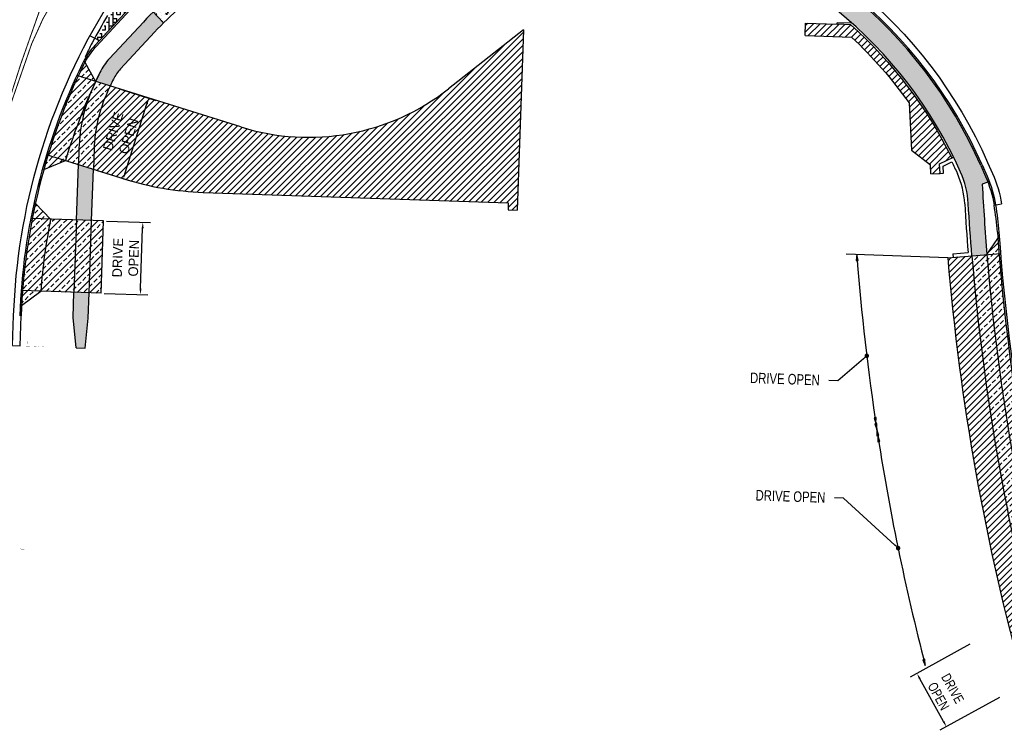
# Model space of a CAD drawing. Header units: feet. Extents: x 158973 to 165016, y 286824 to 289770.
# Tile 2 of 10: x 161415 to 161741, y 288670 to 288906. Entities that reach past the tile are written whole.
import ezdxf
from ezdxf import colors
from ezdxf.entities.mleader import LeaderData, LeaderLine
from ezdxf.math import Vec2, Vec3

# ---------------------------------------------------------------- set-up
doc = ezdxf.new("R2010")
doc.units = ezdxf.units.FT
doc.header["$MEASUREMENT"] = 0
for name, color, linetype in [('MT_P_Text', 7, 'Continuous'), ('PM_P_Edge_Line', 7, 'Continuous'), ('PV_P_Curb', 6, 'Continuous'), ('PV_P_Drive', 1, 'Continuous'), ('PV_P_EOP', 7, 'Continuous'), ('PV_P_Walk', 4, 'Continuous'), ('SC_Shading1', 247, 'Continuous'), ('SC_Shading2', 255, 'Continuous'), ('SN_P_Signs', 1, 'Continuous')]:
    doc.layers.add(name, color=color, linetype=linetype)
doc.styles.add('Slanted-Normal', font='font31.shx', dxfattribs={"height": 0.1})
doc.styles.get("Standard").update_dxf_attribs({"font": 'arial.ttf'})
doc.styles.add('Style-font31', font='font31.shx')
doc.dimstyles.new('COEC', dxfattribs={"dimscale": 13.9, "dimtxt": 0.18, "dimasz": 0.18, "dimexe": 0.18, "dimexo": 0.0625, "dimgap": 0.09, "dimtad": 1, "dimzin": 0, "dimdsep": 46, "dimtxsty": 'Standard', "dimcen": 0.09, "dimclrd": 256, "dimclre": 256, "dimclrt": 256, "dimaunit": 1, "dimadec": 4, "dimazin": 0, "dimtfac": 1, "dimtofl": 0, "dimtmove": 0, "dimatfit": 3, "dimfxl": 1, "dimtolj": 1, "dimtzin": 0, "dimlwd": -1, "dimlwe": -1, "dimarcsym": 0})
pattern_1 = [(45, (0, 0), (-2.121320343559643, 2.121320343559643), []), (45, (2.121320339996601, 0), (-2.121320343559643, 2.121320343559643), [1.5, -0.75])]
pattern_2 = [(45, (0, 0), (-1.060660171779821, 1.060660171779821), [])]

# ---------------------------------------------------------------- blocks, each defined once
blk = doc.blocks.new('*D1098')
at = {"layer": 'Defpoints', "color": 0, "transparency": 16777216}
for p in [(161730.8784483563, 288699.3127046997, 957.278203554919), (161712.4652351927, 288689.1165717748), (161740.6461180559, 288681.6732539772, 957.278203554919)]:
    blk.add_point(p, dxfattribs=at)
at = {"layer": 'MT_P_Text', "transparency": 16777216}
for p, q in [((161730.0036176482, 288698.8282759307), (161710.2781584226, 288687.9054998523)), ((161721.2640473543, 288673.2267824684), (161713.4340927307, 288687.3669103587)), ((161739.7712873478, 288681.1888252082), (161720.0458281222, 288670.2660491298))]:
    blk.add_line(p, q, dxfattribs=at)
for points in [[(161713.7257029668, 288687.528386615), (161713.1424824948, 288687.2054341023), (161712.4652351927, 288689.1165717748)], [(161721.5556575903, 288673.3882587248), (161720.9724371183, 288673.0653062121), (161722.2329048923, 288671.4771210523)]]:
    blk.add_solid(points, dxfattribs=at)
at = {"layer": 'MT_P_Text', "transparency": 16777216, "insert": (161721.9565117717, 288682.8481712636), "char_height": 3.2, "attachment_point": 5, "rotation": 298.97505368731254, "style": 'Style-font31'}
blk.add_mtext('\\A1;{\\W0.8;DRIVE \\POPEN}', dxfattribs=at)
blk = doc.blocks.new('_Dot')
at = {"color": 0, "linetype": 'ByBlock', "lineweight": -2}
blk.add_line((-0.5, 0), (-1, 0), dxfattribs=at)
at = {"color": 0, "linetype": 'ByBlock', "const_width": 0.5}
blk.add_lwpolyline([(-0.25, 0, 1), (0.25, 0, 1)], format="xyb", close=True, dxfattribs=at)
blk = doc.blocks.new('*D1102')
at = {"layer": 'Defpoints', "color": 0, "transparency": 16777216}
for p in [(161443.1217167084, 288839.1062760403, -2.662248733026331), (161456.1131723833, 288838.6579563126), (161442.2939976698, 288815.1205476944, -2.662248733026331)]:
    blk.add_point(p, dxfattribs=at)
at = {"layer": 'MT_P_Text', "transparency": 16777216}
for p, q in [((161444.1211218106, 288839.0717877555), (161458.6116851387, 288838.5717356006)), ((161455.3544299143, 288816.671038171), (161456.0441958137, 288836.6591461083)), ((161443.293402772, 288815.0860594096), (161457.7839661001, 288814.5860072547))]:
    blk.add_line(p, q, dxfattribs=at)
for points in [[(161455.7110607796, 288836.6706422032), (161456.3773308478, 288836.6476500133), (161456.1131723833, 288838.6579563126)], [(161455.0212948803, 288816.682534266), (161455.6875649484, 288816.6595420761), (161455.2854533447, 288814.6722279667)]]:
    blk.add_solid(points, dxfattribs=at)
at = {"layer": 'MT_P_Text', "transparency": 16777216, "insert": (161450.435779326, 288826.8467304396), "char_height": 3.2, "attachment_point": 5, "rotation": 88.02357489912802, "style": 'Style-font31'}
blk.add_mtext('\\A1;DRIVE\\POPEN', dxfattribs=at)
blk = doc.blocks.new('*D1103')
at = {"layer": 'Defpoints', "color": 0, "transparency": 16777216}
for p in [(161448.0845217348, 288882.9389070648, -2.662248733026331), (161458.0424415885, 288879.8176915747), (161439.7099318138, 288856.220631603, -2.662248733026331)]:
    blk.add_point(p, dxfattribs=at)
at = {"layer": 'MT_P_Text', "transparency": 16777216}
for p, q in [((161449.0387458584, 288882.6398145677), (161460.4280018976, 288879.0699603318)), ((161450.2660366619, 288855.0078643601), (161457.4442565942, 288877.9092433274)), ((161440.6641559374, 288855.9215391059), (161452.0534119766, 288852.35168487))]:
    blk.add_line(p, q, dxfattribs=at)
for points in [[(161457.1261818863, 288878.0089408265), (161457.762331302, 288877.8095458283), (161458.0424415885, 288879.8176915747)], [(161449.947961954, 288855.1075618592), (161450.5841113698, 288854.908166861), (161449.6678516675, 288853.0994161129)]]:
    blk.add_solid(points, dxfattribs=at)
at = {"layer": 'MT_P_Text', "transparency": 16777216, "insert": (161448.8295662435, 288868.0337743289), "char_height": 3.2, "attachment_point": 5, "rotation": 72.59689543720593, "style": 'Style-font31'}
blk.add_mtext('\\A1;DRIVE\\POPEN', dxfattribs=at)

msp = doc.modelspace()

# ---------------------------------------------------------------- hatches: boundary and pattern name
at = {"layer": 'MT_P_Text'}
h = msp.add_hatch(color=256, dxfattribs=at)
h.dxf.hatch_style = 1
h.paths.add_polyline_path([(161692.5225804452, 288827.9750410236), (161692.3480488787, 288825.9549791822), (161693.0126382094, 288826.0075668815)])
h = msp.add_hatch(color=256, dxfattribs=at)
h.dxf.hatch_style = 1
h.paths.add_polyline_path([(161698.9081680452, 288771.9128071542), (161698.9383342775, 288773.9401702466), (161698.2791805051, 288773.8403666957)])
h = msp.add_hatch(color=256, dxfattribs=at)
h.dxf.hatch_style = 1
h.paths.add_polyline_path([(161699.207578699, 288769.9353458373), (161699.2377449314, 288771.9627089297), (161698.578591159, 288771.8629053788)])
h = msp.add_hatch(color=256, dxfattribs=at)
h.dxf.hatch_style = 1
h.paths.add_polyline_path([(161699.207578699, 288769.9353458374), (161699.1854079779, 288767.9078795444), (161699.8441630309, 288768.0102818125)])
h = msp.add_hatch(color=256, dxfattribs=at)
h.dxf.hatch_style = 1
h.paths.add_polyline_path([(161699.5147855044, 288767.9590806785), (161699.4926147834, 288765.9316143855), (161700.1513698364, 288766.0340166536)])
h = msp.add_hatch(color=256, dxfattribs=at)
h.dxf.hatch_style = 1
h.paths.add_polyline_path([(161715.2310547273, 288691.7768641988), (161715.0565219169, 288693.7969259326), (161714.4108009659, 288693.631128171)])
at = {"layer": 'SC_Shading1', "true_color": 0x7ac1d6}
h = msp.add_hatch(dxfattribs=at)
h.set_pattern_fill('BOX', color=133, scale=5)
h.set_pattern_definition([(90, (0, 0), (-5, 3.061616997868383e-16), []), (90, (1.25, 0), (-5, 3.061616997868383e-16), []), (0, (0, 0), (0, 5), [-1.25, 1.25]), (0, (0, 1.25), (0, 5), [-1.25, 1.25]), (0, (0, 2.5), (0, 5), [1.25, -1.25]), (0, (0, 3.75), (0, 5), [1.25, -1.25]), (90, (2.5, 0), (-5, 3.061616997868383e-16), [1.25, -1.25]), (90, (3.75, 0), (-5, 3.061616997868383e-16), [1.25, -1.25])])
edge = h.paths.add_edge_path()
edge.add_line((161486.8250101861, 288934.3379165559), (161487.0732498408, 288933.3692179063))
edge.add_arc((161499.6093524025, 288884.4499361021), 50.49999999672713, 104.3733684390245, 123.0953517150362)
edge.add_arc((161531.8253582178, 288835.0219180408), 109.4999999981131, 123.0953517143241, 137.1737591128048)
edge.add_line((161451.5160203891, 288909.4575295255), (161441.676542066, 288898.8416163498))
edge.add_line((161441.676542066, 288898.8416163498), (161440.7975307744, 288899.3184173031))
edge.add_line((161440.7975307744, 288899.3184173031), (161445.0869647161, 288906.8468298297))
edge.add_arc((161494.4414756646, 288877.344588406), 57.49999999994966, 97.61178508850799, 149.1306301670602, ccw=False)
at = {"layer": 'SC_Shading1'}
h = msp.add_hatch(dxfattribs=at)
h.set_pattern_fill('AR-CONC', color=256, scale=0.5, angle=90)
h.set_pattern_definition([(140, (0, 0), (0.3137606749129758, 3.586300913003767), [0.375, -4.125]), (85.00000000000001, (0, 0), (-3.760960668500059, -0.6937566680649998), [0.3, -3.3]), (190.45144446, (0.02614671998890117, 0.2988584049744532), (-3.447199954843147, 2.89254423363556), [0.31870096, -3.50571056]), (136.1842, (-1, 0), (0.827596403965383, 5.336206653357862), [0.5624999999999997, -6.187499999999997]), (186.63563549, (-0.9310334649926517, 0.444683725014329), (-4.870593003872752, 4.673309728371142), [0.47805171, -5.258568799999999]), (81.18416399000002, (-1, 0), (-4.870593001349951, 4.673309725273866), [0.45, -4.950000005]), (111, (-0.75, 0.5), (2.013094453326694, 2.984535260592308), [0.375, -4.125]), (56.00000000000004, (-0.75, 0.5), (-3.625750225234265, 1.216576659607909), [0.3, -3.3]), (161.45144474, (-0.5822421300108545, 0.7487112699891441), (-1.612655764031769, 4.201111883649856), [0.3187009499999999, -3.505710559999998]), (127.5, (0, 0), (-1.664469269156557, 0.06079927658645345), [0, -3.26, 0, -3.35, 0, -3.3125]), (97.49999999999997, (0, 0), (-1.972058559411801, 1.315347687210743), [0, -1.91, 0, -3.185, 0, -1.2625]), (57.49999999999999, (0, -1.114999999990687), (0.1127743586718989, 2.669112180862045), [0, -1.249999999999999, 0, -3.899999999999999, 0, -5.174999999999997]), (47.5, (0, -1.614999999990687), (-0.5005249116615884, 2.915930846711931), [0, -1.625, 0, -2.59, 0, -3.675])])
edge = h.paths.add_edge_path()
edge.add_line((161459.8389036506, 288916.8690338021), (161463.1970917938, 288911.8279142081))
edge.add_line((161463.1970917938, 288911.8279142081), (161466.5973143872, 288908.2035571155))
edge.add_arc((161615.4777539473, 288747.8948032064), 218.7790708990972, 132.8831853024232, 134.1926842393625)
edge.add_line((161462.9726483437, 288904.7593136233), (161459.5506046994, 288908.4069301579))
edge.add_line((161459.5506046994, 288908.4069301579), (161454.7338217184, 288912.0796561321))
edge.add_arc((161531.8253582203, 288835.021918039), 109.0000000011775, 131.332384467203, 135.0125625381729, ccw=False)
h = msp.add_hatch(dxfattribs=at)
h.set_pattern_fill('ANSI31', color=256, scale=12)
h.set_pattern_definition(pattern_2)
edge = h.paths.add_edge_path()
edge.add_line((161449.2521730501, 288853.2297066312), (161439.7099318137, 288856.220631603))
edge.add_line((161439.7099318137, 288856.220631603), (161439.9411680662, 288862.9214197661))
edge.add_arc((161489.9114231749, 288861.1970055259), 50.00000000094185, 155.4732526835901, 178.023574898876, ccw=False)
edge.add_arc((161623.192373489, 288800.3822196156), 196.4999996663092, 154.8745763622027, 155.4732526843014, ccw=False)
edge.add_line((161445.2851091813, 288883.8163563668), (161449.1376743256, 288882.6088063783))
edge.add_line((161449.1376743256, 288882.6088063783), (161488.5187522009, 288870.2651811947))
edge.add_arc((161510.9506894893, 288941.8319904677), 75.00000000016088, 252.5968954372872, 308.2533596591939)
edge.add_line((161557.3861892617, 288882.935943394), (161582.1554260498, 288902.4647903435))
edge.add_line((161582.1554260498, 288902.4647903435), (161580.0520399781, 288842.7239747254))
edge.add_line((161580.0520399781, 288842.7239747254), (161577.0538977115, 288842.829534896))
edge.add_line((161577.0538977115, 288842.829534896), (161577.1313755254, 288845.079336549))
edge.add_line((161577.1313755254, 288845.079336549), (161476.1313726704, 288848.5769717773))
edge.add_arc((161479.5923031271, 288948.5170636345), 100.0000000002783, 252.5968954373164, 268.0166368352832, ccw=False)
edge.add_line((161449.6830534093, 288853.0946512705), (161449.2521730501, 288853.2297066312))
h = msp.add_hatch(dxfattribs=at)
h.set_pattern_fill('ANSI31', color=256, scale=12)
h.set_pattern_definition(pattern_2)
edge = h.paths.add_edge_path()
edge.add_arc((161593.9686932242, 288796.182875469), 144.8333999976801, 26.145065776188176, 48.18813357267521, ccw=False)
edge.add_line((161723.9829230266, 288860.0030431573), (161719.9433573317, 288858.0201389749))
edge.add_line((161719.9433573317, 288858.0201389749), (161720.1163269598, 288854.8698624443))
edge.add_line((161720.1163269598, 288854.8698624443), (161717.1208387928, 288854.7053916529))
edge.add_line((161717.1208387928, 288854.7053916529), (161716.9585658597, 288857.6608504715))
edge.add_line((161716.9585658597, 288857.6608504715), (161710.6982767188, 288862.6089570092))
edge.add_line((161710.6982767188, 288862.6089570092), (161709.8669941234, 288878.229105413))
edge.add_arc((161593.968693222, 288796.1828754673), 142.0000000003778, 35.29527735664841, 47.01869779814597)
edge.add_line((161690.7785642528, 288900.0666993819), (161675.4505246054, 288900.6029967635))
edge.add_line((161675.4505246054, 288900.6029967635), (161675.5933124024, 288904.6585020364))
edge.add_line((161675.5933124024, 288904.6585020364), (161686.037590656, 288904.2907758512))
edge.add_line((161686.037590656, 288904.2907758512), (161690.5272164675, 288904.1327033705))
h = msp.add_hatch(dxfattribs=at)
h.set_pattern_fill('ANSI33', color=256, scale=12)
h.set_pattern_definition(pattern_1)
edge = h.paths.add_edge_path()
edge.add_arc((161623.1923737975, 288800.3822194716), 207.5000000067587, 154.1394373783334, 163.0375559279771, ccw=False)
edge.add_arc((161458.968248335, 288879.9855272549), 25.00000002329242, 152.080445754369, 154.1394373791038, ccw=False)
edge.add_line((161436.8781012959, 288891.6913123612), (161440.4714208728, 288885.3251612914))
edge.add_line((161440.4714208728, 288885.3251612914), (161445.2851091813, 288883.8163563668))
edge.add_arc((161623.1923734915, 288800.3822196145), 196.4999996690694, 154.8745763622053, 155.4732526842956)
edge.add_arc((161489.9114231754, 288861.1970055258), 50.00000000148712, 155.4732526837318, 178.0235748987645)
edge.add_line((161439.9411680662, 288862.9214197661), (161439.7099318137, 288856.220631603))
edge.add_line((161439.7099318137, 288856.220631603), (161430.4449329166, 288859.1246575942))
edge.add_line((161430.4449329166, 288859.1246575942), (161423.318154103, 288856.118619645))
edge.add_arc((161623.1923728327, 288800.3822197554), 207.499999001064, 163.0375559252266, 164.4184796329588, ccw=False)
h = msp.add_hatch(dxfattribs=at)
h.set_pattern_fill('ANSI33', color=256, scale=12)
h.set_pattern_definition(pattern_1)
edge = h.paths.add_edge_path()
edge.add_line((161420.5252307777, 288844.905012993), (161425.5703786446, 288839.7242712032))
edge.add_line((161425.5703786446, 288839.7242712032), (161439.1241930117, 288839.247031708))
edge.add_line((161439.1241930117, 288839.247031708), (161443.1217167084, 288839.1062760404))
edge.add_line((161443.1217167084, 288839.1062760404), (161442.2939976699, 288815.1205476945))
edge.add_line((161442.2939976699, 288815.1205476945), (161422.2850117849, 288815.8250783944))
edge.add_line((161422.2850117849, 288815.8250783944), (161415.9614801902, 288811.0446359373))
edge.add_arc((161623.9256587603, 288800.2526661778), 208.2440063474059, 167.6183099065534, 177.0293914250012, ccw=False)
h = msp.add_hatch(dxfattribs=at)
h.set_pattern_fill('ANSI33', color=256, scale=12)
h.set_pattern_definition(pattern_1)
edge = h.paths.add_edge_path()
edge.add_line((161735.6625684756, 288827.9456954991), (161739.2553127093, 288833.258615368))
edge.add_arc((162479.8414813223, 288889.2534084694), 742.6999999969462, 184.3238353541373, 195.7912621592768)
edge.add_line((161765.1713460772, 288687.1398567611), (161759.9705950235, 288690.8931376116))
edge.add_line((161759.9705950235, 288690.8931376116), (161755.1502462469, 288689.5648915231))
edge.add_arc((162479.8414813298, 288889.2534084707), 751.7000000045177, 184.709564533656, 195.405532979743, ccw=False)
edge.add_line((161730.679450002, 288827.5351711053), (161735.6625684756, 288827.9456954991))
h = msp.add_hatch(dxfattribs=at)
h.set_pattern_fill('ANSI31', color=256, scale=12)
h.set_pattern_definition(pattern_2)
edge = h.paths.add_edge_path()
edge.add_line((161722.7064604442, 288826.8783320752), (161730.679450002, 288827.5351711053))
edge.add_arc((162479.8414813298, 288889.2534084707), 751.7000000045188, 184.709564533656, 195.405532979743)
edge.add_line((161755.1502462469, 288689.5648915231), (161747.940089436, 288685.6252116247))
edge.add_arc((162479.8414813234, 288889.2534084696), 759.6999999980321, 184.7095645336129, 195.5475284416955, ccw=False)
at = {"layer": 'SC_Shading2'}
h = msp.add_hatch(color=256, dxfattribs=at)
h.dxf.hatch_style = 1
edge = h.paths.add_edge_path()
edge.add_line((161735.6625684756, 288827.9456954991), (161730.679450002, 288827.5351711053))
edge.add_arc((162479.8414813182, 288889.2534084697), 751.6999999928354, 183.3838674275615, 184.7095645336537, ccw=False)
edge.add_arc((161699.5043854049, 288843.1133312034), 29.9999999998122, 3.383867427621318, 23.97414075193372)
edge.add_arc((161593.9686932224, 288796.1828754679), 145.4999999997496, 23.97414075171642, 77.64034807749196)
edge.add_arc((161618.6911788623, 288909.0059613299), 30.00000000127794, 77.64034807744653, 89.99999999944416)
edge.add_line((161618.6911788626, 288939.0059613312), (161585.6548132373, 288939.0059613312))
edge.add_arc((161585.654813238, 288812.5059613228), 126.5000000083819, 90.0000000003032, 95.32839291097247)
edge.add_line((161573.9075163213, 288938.4593297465), (161573.3447940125, 288943.4285087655))
edge.add_arc((161585.6548132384, 288812.5059613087), 131.5000000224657, 90.00000000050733, 95.37145528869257, ccw=False)
edge.add_line((161585.6548132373, 288944.0059613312), (161622.2330896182, 288944.0059613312))
edge.add_line((161622.2330896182, 288944.0059613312), (161622.6102750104, 288945.9700721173))
edge.add_arc((161592.341147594, 288788.3501830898), 160.4999984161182, 78.26161693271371, 79.1293330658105, ccw=False)
edge.add_arc((161593.9686932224, 288796.1828754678), 152.4999999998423, 23.70824187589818, 78.2616169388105, ccw=False)
edge.add_line((161733.5984198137, 288857.499997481), (161735.2276361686, 288853.7899891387))
edge.add_arc((161699.0612479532, 288837.907849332), 39.50000001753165, 20.8332701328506, 23.70824187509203, ccw=False)
edge.add_line((161735.9787110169, 288851.9560137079), (161734.1094723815, 288851.2447142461))
edge.add_arc((162479.8414813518, 288889.2534084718), 746.7000000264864, 182.9177437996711, 184.7095645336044)
h = msp.add_hatch(color=256, dxfattribs=at)
h.dxf.hatch_style = 1
edge = h.paths.add_edge_path()
edge.add_line((161445.0332947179, 288892.9012954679), (161456.2832413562, 288905.0389772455))
edge.add_arc((161662.1912576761, 288708.5496150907), 284.6158474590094, 135.3962031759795, 136.3408402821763, ccw=False)
edge.add_line((161459.5506046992, 288908.406930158), (161462.9726483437, 288904.7593136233))
edge.add_arc((161531.8253587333, 288835.0219175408), 98.00000071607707, 134.6342591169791, 137.173759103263)
edge.add_line((161459.9503344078, 288901.6400908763), (161448.7003877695, 288889.5024090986))
edge.add_arc((161458.9682483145, 288879.9855272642), 14.00000000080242, 137.1737591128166, 154.1394373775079)
edge.add_arc((161623.1923741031, 288800.3822193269), 196.5000003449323, 154.1394373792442, 154.8745763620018)
edge.add_line((161445.2851091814, 288883.8163563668), (161440.4714208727, 288885.3251612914))
edge.add_arc((161623.1923747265, 288800.3822190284), 201.500001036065, 154.1394373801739, 155.06732237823, ccw=False)
edge.add_arc((161458.9682483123, 288879.9855272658), 18.99999999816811, 137.1737591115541, 154.1394373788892, ccw=False)
h = msp.add_hatch(color=256, dxfattribs=at)
h.dxf.hatch_style = 1
h.paths.add_polyline_path([(161434.7604909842, 288857.7719868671), (161439.7099318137, 288856.220631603), (161439.1241930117, 288839.247031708), (161434.1272883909, 288839.4229762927)])
h = msp.add_hatch(color=256, dxfattribs=at)
h.dxf.hatch_style = 1
h.paths.add_polyline_path([(161433.0115395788, 288807.0906912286), (161433.2995693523, 288815.4372479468), (161438.2964739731, 288815.2613033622), (161438.0085650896, 288806.9182498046), (161437.0536595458, 288796.9452499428), (161434.0237190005, 288797.0498095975)])

# ---------------------------------------------------------------- linework, layer by layer
at = {"layer": 'MT_P_Text', "flags": 128}
for points in [[(161722.7064604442, 288826.8783320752), (161689.014654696, 288828.1024989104)], [(161692.5225804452, 288827.9750410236), (161692.3480488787, 288825.9549791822), (161693.0126382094, 288826.0075668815), (161692.5225804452, 288827.9750410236)], [(161698.9081680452, 288771.9128071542), (161698.9383342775, 288773.9401702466), (161698.2791805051, 288773.8403666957), (161698.9081680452, 288771.9128071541)], [(161699.207578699, 288769.9353458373), (161699.2377449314, 288771.9627089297), (161698.578591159, 288771.8629053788), (161699.207578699, 288769.9353458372)], [(161699.207578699, 288769.9353458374), (161699.1854079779, 288767.9078795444), (161699.8441630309, 288768.0102818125), (161699.207578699, 288769.9353458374)], [(161699.5147855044, 288767.9590806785), (161699.4926147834, 288765.9316143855), (161700.1513698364, 288766.0340166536), (161699.5147855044, 288767.9590806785)], [(161715.2310547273, 288691.7768641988), (161715.0565219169, 288693.7969259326), (161714.4108009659, 288693.631128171), (161715.2310547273, 288691.7768641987)]]:
    msp.add_lwpolyline(points, dxfattribs=at)
for points in [[(161692.5225804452, 288827.9750410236, 0.0185017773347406), (161699.207578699, 288769.9353458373, 0.01737083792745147)], [(161699.207578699, 288769.9353458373, 0.02527385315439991), (161715.2310547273, 288691.7768641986)]]:
    msp.add_lwpolyline(points, format="xyb", dxfattribs=at)
at = {"layer": 'PM_P_Edge_Line', "color": 2, "const_width": 0.333}
msp.add_lwpolyline([(161398.1733906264, 288768.2805105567), (161399.5809469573, 288808.2557377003, -0.07863137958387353), (161415.7274927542, 288891.2561313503), (161430.4706887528, 288933.1834333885)], format="xyb", dxfattribs=at)
at = {"layer": 'PM_P_Edge_Line', "color": 2, "const_width": 0.333, "flags": 128}
msp.add_lwpolyline([(161399.1727713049, 288768.2453216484), (161400.5803276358, 288808.220548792, -0.08561412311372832), (161419.3216467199, 288897.9037296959, -0.09697419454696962), (161438.8195301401, 288928.3121956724, -0.08982878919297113)], format="xyb", dxfattribs=at)
at = {"layer": 'PV_P_Curb'}
msp.add_line((161451.8827296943, 288909.1176408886), (161440.6327830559, 288896.979959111), dxfattribs=at)
msp.add_lwpolyline([(161502.3740377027, 288936.5176835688), (161489.6503261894, 288933.9581959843, 0.09506312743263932), (161472.0346355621, 288926.7569685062, 0.06150602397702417), (161451.5160203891, 288909.4575295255), (161440.2660737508, 288897.3198477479, 0.07416225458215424), (161436.0218636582, 288891.10818123)], format="xyb", dxfattribs=at)
at = {"layer": 'PV_P_Curb', "flags": 128}
for points in [[(161686.037590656, 288904.2907758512), (161686.055183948, 288904.7904662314)], [(161690.9858023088, 288904.6168671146), (161686.055183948, 288904.7904662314)], [(161440.7975307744, 288899.3184173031), (161438.6000025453, 288900.5104196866)], [(161441.676542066, 288898.8416163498), (161440.7975307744, 288899.3184173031)], [(161719.9433573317, 288858.0201389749), (161724.5813173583, 288860.2967773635)], [(161720.1163269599, 288854.8698624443), (161719.9433573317, 288858.0201389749)], [(161721.1505333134, 288857.3131358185), (161724.0439069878, 288858.7334079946)], [(161721.2811724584, 288854.9338196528), (161721.1505333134, 288857.3131358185)], [(161720.1163269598, 288854.8698624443), (161721.2811724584, 288854.9338196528)], [(161738.0342428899, 288844.3386865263), (161740.500888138, 288844.7457015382)], [(161724.4056558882, 288828.1888690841), (161729.4219060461, 288828.6021229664)], [(161415.4689939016, 288797.690111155), (161415.8208829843, 288807.6839179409)], [(161412.9705422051, 288797.7780834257), (161415.4689939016, 288797.6901111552)]]:
    msp.add_lwpolyline(points, dxfattribs=at)
for points in [[(161690.5272164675, 288904.1327033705, -0.09647871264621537), (161723.9829230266, 288860.0030431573, -0.09613098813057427)], [(161724.0439069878, 288858.7334079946, -0.007451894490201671), (161725.8502973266, 288854.8290420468)], [(161733.5984198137, 288857.499997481), (161735.2276361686, 288853.7899891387, -0.06264499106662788), (161738.0342428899, 288844.3386865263, -0.06264499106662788)], [(161734.056222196, 288857.7010372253), (161735.6854385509, 288853.991028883, -0.06264499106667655), (161738.5275719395, 288844.4200895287, -0.06264499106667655)], [(161728.2875139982, 288844.8152312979, 0.005397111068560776), (161729.4219060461, 288828.6021229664)], [(161739.0994514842, 288835.3596683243, 0.05469339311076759), (161768.4057652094, 288676.0340101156, 0.05469339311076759)]]:
    msp.add_lwpolyline(points, format="xyb", dxfattribs=at)
at = {"layer": 'PV_P_Curb', "elevation": 960.6519999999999, "flags": 128}
msp.add_lwpolyline([(161724.4056558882, 288828.1888690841), (161724.5014394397, 288827.0262078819)], dxfattribs=at)
at = {"layer": 'PV_P_Curb'}
for centre, radius, start, end in [((161593.9686932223, 288796.1828754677), 152.5, 23.70824187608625, 78.26161693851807), ((161593.9686932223, 288796.1828754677), 153, 23.70824187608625, 78.26161693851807), ((161623.1923737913, 288800.3822194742), 208.25, 149.1306301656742, 151.9969843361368), ((161458.9682483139, 288879.9855272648), 25, 137.1737591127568, 154.1394373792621), ((161492.2990565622, 288869.9882680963), 60, 151.9969843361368, 157.1650781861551), ((161623.1923737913, 288800.3822194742), 208, 154.1394373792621, 177.9834077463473), ((161623.1923737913, 288800.3822194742), 207.5, 154.1394373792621, 177.9834077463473), ((161699.5043854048, 288843.1133312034), 28.8334, 3.383867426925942, 23.97414075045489), ((161639.8617620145, 288828.1394890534), 99.5, 4.161303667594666, 9.369804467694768)]:
    msp.add_arc(centre, radius, start, end, dxfattribs=at)
at = {"layer": 'PV_P_Drive', "flags": 128}
for points in [[(161582.1554260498, 288902.4647903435), (161557.3861892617, 288882.935943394)], [(161582.1554260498, 288902.4647903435), (161580.0520399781, 288842.7239747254)], [(161675.4505246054, 288900.6029967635), (161675.5933124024, 288904.6585020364), (161686.037590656, 288904.2907758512)], [(161690.5272164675, 288904.1327033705), (161686.037590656, 288904.2907758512)], [(161675.4505246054, 288900.6029967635), (161690.7785642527, 288900.0666993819)], [(161436.8781012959, 288891.6913123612), (161436.3729581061, 288891.8496447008)], [(161436.8781012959, 288891.6913123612), (161440.4714208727, 288885.3251612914)], [(161488.5187522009, 288870.2651811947), (161434.2167243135, 288887.2856365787)], [(161709.8669941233, 288878.2291054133), (161710.6982767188, 288862.6089570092), (161716.9585658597, 288857.6608504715)], [(161449.6834048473, 288853.0945411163), (161424.2422876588, 288861.0688178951)], [(161423.318154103, 288856.118619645), (161430.4449329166, 288859.1246575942)], [(161717.1208387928, 288854.7053916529), (161716.9585658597, 288857.6608504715)], [(161423.318154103, 288856.118619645), (161422.8408013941, 288856.2682413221)], [(161717.1208387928, 288854.7053916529), (161720.1163269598, 288854.8698624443)], [(161476.1313726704, 288848.5769717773), (161577.1313755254, 288845.079336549)], [(161577.1331077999, 288845.0792765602), (161577.0538977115, 288842.829534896)], [(161577.0538977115, 288842.829534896), (161580.0520399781, 288842.7239747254)], [(161443.1217167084, 288839.1062760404), (161418.9916811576, 288839.9559118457)], [(161434.1272883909, 288839.4229762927), (161433.2995693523, 288815.4372479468)], [(161438.2964739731, 288815.2613033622), (161439.1241930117, 288839.247031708)], [(161442.2939976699, 288815.1205476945), (161443.1217167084, 288839.1062760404)], [(161735.6625684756, 288827.9456954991), (161739.2553127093, 288833.258615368)], [(161739.2553127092, 288833.2586153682), (161739.7536358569, 288833.2996687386)], [(161722.7064604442, 288826.8783320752), (161740.1473751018, 288828.3151674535)], [(161442.2939976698, 288815.1205476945), (161415.7836098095, 288816.0539974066)]]:
    msp.add_lwpolyline(points, dxfattribs=at)
for points in [[(161690.7785642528, 288900.0666993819, -0.05119773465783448), (161709.8669941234, 288878.229105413)], [(161730.679450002, 288827.5351711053, 0.04670387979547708), (161755.1502462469, 288689.5648915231)], [(161735.6625684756, 288827.9456954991, 0.04670387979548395), (161759.9705950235, 288690.8931376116)], [(161722.7064604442, 288826.8783320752, 0.04732482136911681), (161747.940089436, 288685.6252116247)]]:
    msp.add_lwpolyline(points, format="xyb", dxfattribs=at)
at = {"layer": 'PV_P_Drive', "elevation": 959.844, "flags": 128}
for points in [[(161420.5252307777, 288844.905012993), (161420.0172575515, 288844.9228990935)], [(161420.5252307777, 288844.905012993), (161425.5703786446, 288839.7242712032)], [(161415.9614801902, 288811.0446359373), (161422.2850117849, 288815.8250783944)], [(161415.9664906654, 288811.0444595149), (161415.4667348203, 288811.0620562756)]]:
    msp.add_lwpolyline(points, dxfattribs=at)
at = {"layer": 'PV_P_Drive'}
for centre, radius, start, end in [((161623.1923737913, 288800.3822194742), 201.5, 154.1394373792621, 163.050677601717), ((161510.9506894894, 288941.8319904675), 75, 252.5968954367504, 308.253359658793), ((161479.5923031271, 288948.5170636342), 100, 252.5968954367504, 268.0166368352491), ((161623.1923737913, 288800.3822194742), 201.5, 168.7409104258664, 175.6045701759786)]:
    msp.add_arc(centre, radius, start, end, dxfattribs=at)
at = {"layer": 'PV_P_EOP', "flags": 128}
for points in [[(161501.9796208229, 288938.4784067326), (161558.045631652, 288949.756582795, -0.08448694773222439), (161605.0019476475, 288951.1626899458), (161614.8667394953, 288949.7862298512, -0.01656049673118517), (161625.5023956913, 288947.9413204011, -0.242633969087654), (161735.887431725, 288858.5051962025), (161737.51664808, 288854.7951878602, -0.06264499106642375), (161740.500888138, 288844.7457015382)], [(161412.9705422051, 288797.7780834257), (161413.3224312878, 288807.7718902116, -0.1265633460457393), (161442.9411164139, 288908.1295359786, -0.253460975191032), (161492.0966353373, 288937.2987519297, 0.03987586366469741), (161501.9796208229, 288938.4784067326)], [(161738.5275719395, 288844.4200895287, -0.02273028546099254), (161739.5981333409, 288835.3959506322, 0.0546933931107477), (161768.884717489, 288676.1775535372, 0.0546933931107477)]]:
    msp.add_lwpolyline(points, format="xyb", dxfattribs=at)
at = {"layer": 'PV_P_Walk', "flags": 128}
for points in [[(161622.2330896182, 288944.0059613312), (161585.6548132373, 288944.0059613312, 0.04966818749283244), (161559.7219033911, 288941.4235093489), (161503.655892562, 288930.1453332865), (161490.9321810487, 288927.585845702, 0.09506312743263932), (161475.5838565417, 288921.3115088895, 0.06150602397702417), (161456.2832413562, 288905.0389772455), (161445.0332947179, 288892.9012954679, 0.07416225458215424), (161441.8709420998, 288888.2729949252, 0.004048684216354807), (161440.4714208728, 288885.3251612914)], [(161622.2330896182, 288944.0059613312), (161585.6548132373, 288944.0059613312, 0.04966818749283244), (161559.7219033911, 288941.4235093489), (161503.655892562, 288930.1453332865), (161490.9321810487, 288927.585845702, 0.09506312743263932), (161475.5838565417, 288921.3115088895, 0.06150602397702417), (161456.2832413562, 288905.0389772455), (161445.0332947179, 288892.9012954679, 0.07416225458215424), (161441.8709420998, 288888.2729949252, 0.004048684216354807), (161440.4714208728, 288885.3251612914)], [(161735.9787110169, 288851.9560137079), (161734.1094723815, 288851.2447142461, 0.007818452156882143), (161735.6625684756, 288827.9456954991)]]:
    msp.add_lwpolyline(points, format="xyb", dxfattribs=at)
at = {"layer": 'PV_P_Walk'}
msp.add_lwpolyline([(161730.679450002, 288827.5351711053, -0.005784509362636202), (161729.452080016, 288844.8840902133, 0.09008452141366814), (161726.9162535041, 288855.303059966, 0.2385389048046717), (161625.1126037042, 288938.310658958, 0.0539814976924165), (161618.6911788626, 288939.0059613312), (161585.6548132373, 288939.0059613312, 0.04966818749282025), (161560.7079455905, 288936.5217014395), (161504.6419347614, 288925.2435253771), (161491.9182232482, 288922.6840377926, 0.09506312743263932), (161478.3140265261, 288917.1226937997, 0.06150602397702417), (161459.9503344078, 288901.6400908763), (161448.7003877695, 288889.5024090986, 0.07416225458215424), (161446.3702332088, 288886.0920823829, 0.003207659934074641), (161445.2851091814, 288883.8163563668)], format="xyb", dxfattribs=at)
at = {"layer": 'PV_P_Walk', "flags": 128}
for points in [[(161451.632409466, 288916.8470737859), (161462.9726483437, 288904.7593136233)], [(161434.1272883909, 288839.4229762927), (161434.7604909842, 288857.7719868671)], [(161439.1241930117, 288839.247031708), (161439.7099318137, 288856.220631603)], [(161434.0237190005, 288797.0498095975), (161433.0115395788, 288807.0906912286), (161433.2995693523, 288815.4372479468)], [(161437.0536595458, 288796.9452499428), (161438.0085650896, 288806.9182498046), (161438.2964739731, 288815.2613033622)], [(161434.0237190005, 288797.0498095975), (161437.0536595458, 288796.9452499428)]]:
    msp.add_lwpolyline(points, dxfattribs=at)
at = {"layer": 'PV_P_Walk', "color": 1}
for points in [[(161440.4714208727, 288885.3251612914, 0.001771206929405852), (161439.8742062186, 288884.0284951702, 0.09871311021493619), (161434.9441425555, 288863.0938611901), (161434.7604909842, 288857.7719868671)], [(161445.2851091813, 288883.8163563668, 0.002612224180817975), (161444.4230441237, 288881.9529052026, 0.09871311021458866), (161439.9411680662, 288862.9214197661), (161439.7099318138, 288856.220631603)]]:
    msp.add_lwpolyline(points, format="xyb", dxfattribs=at)
at = {"layer": 'SN_P_Signs', "const_width": 0.04199999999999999, "flags": 128}
for points in [[(161418.0237478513, 288799.20114797), (161417.9674455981, 288797.6021388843)], [(161421.7285328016, 288799.0378059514), (161421.6722305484, 288797.4387968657)], [(161416.3684365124, 288797.6584411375), (161419.5664546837, 288797.545836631)], [(161420.0732214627, 288797.4950991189), (161423.2712396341, 288797.3824946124)], [(161413.8900904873, 288730.398221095), (161417.0881086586, 288730.2856165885)], [(161415.5454018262, 288731.9409279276), (161415.489099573, 288730.3419188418)]]:
    msp.add_lwpolyline(points, dxfattribs=at)

# ---------------------------------------------------------------- dimensions: what is measured, and where the dimension line sits
at = {"layer": 'MT_P_Text'}
for p1, p2, distance, text, picture, middle in [((161439.7099318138, 288856.220631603), (161448.0845217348, 288882.9389070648), -10.435619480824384, 'DRIVE\\POPEN', '*D1103', (161448.8295662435, 288868.0337743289, 2.662248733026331)), ((161442.2939976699, 288815.1205476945), (161443.1217167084, 288839.1062760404), -12.999188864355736, 'DRIVE\\POPEN', '*D1102', (161450.435779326, 288826.8467304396, 2.662248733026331)), ((161740.6461180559, 288681.6732539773, 959.9404522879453), (161730.8784483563, 288699.3127046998, 959.9404522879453), 21.047744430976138, '{\\W0.8;DRIVE \\POPEN}', '*D1098', (161721.9565117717, 288682.8481712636, 2.662248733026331))]:
    dim = msp.add_aligned_dim(p1=p1, p2=p2, distance=distance, text=text, dimstyle='COEC', override={"dimscale": 20, "dimtxt": 0.16, "dimasz": 0.1, "dimexe": 0.125, "dimexo": 0.05, "dimgap": 0.05, "dimtxsty": 'Style-font31'}, dxfattribs=at)
    dim.commit()
    dim.dimension.update_dxf_attribs({"geometry": picture, "text_midpoint": middle})

# ---------------------------------------------------------------- leaders
ml = msp.add_multileader_mtext('Standard', dxfattribs=at)
ml.set_content('{\\W0.8;DRIVE OPEN}', color=256, style='Slanted-Normal')
ml.set_leader_properties()
ml.set_arrow_properties(name='DOT')
ml.build(insert=Vec2(0, 0))
ml.multileader.update_dxf_attribs({"dogleg_length": 0.1, "arrow_head_size": 1.5, "scale": 30})
ctx = ml.context
ctx.base_point, ctx.scale, ctx.char_height, ctx.arrow_head_size, ctx.landing_gap_size, ctx.plane_origin, ctx.plane_x_axis, ctx.plane_y_axis = Vec3(161653.1071137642, 288787.2782592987), 30, 3.4998, 1.5, 3, Vec3(161598.1065026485, 288730.1776424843), Vec3(0.9994009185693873, -0.03460930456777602), Vec3(0.03460930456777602, 0.9994009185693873)
ctx.text_align_type = 2
notes = []
notes.append((ctx, [(1, (1, 1, 0), (161686.2858422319, 288786.1292782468), (-0.9994009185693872, 0.03460930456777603), 3.000000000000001, [(0, [(161695.8583450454, 288794.4033582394)], 0, [])])]))
ctx.mtext.insert, ctx.mtext.text_direction, ctx.mtext.rotation, ctx.mtext.width, ctx.mtext.alignment, ctx.mtext.flow_direction = Vec3(161680.3499995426, 288788.0857857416), Vec3(0.9994009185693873, -0.03460930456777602), 6.248569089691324, 90.28472982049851, 3, 5
ml = msp.add_multileader_mtext('Standard', dxfattribs=at)
ml.set_content('{\\W0.8;DRIVE OPEN}', color=256, style='Slanted-Normal')
ml.set_leader_properties()
ml.set_arrow_properties(name='DOT')
ml.build(insert=Vec2(0, 0))
ml.multileader.update_dxf_attribs({"dogleg_length": 0.1, "arrow_head_size": 1.5, "scale": 30})
ctx = ml.context
ctx.base_point, ctx.scale, ctx.char_height, ctx.arrow_head_size, ctx.landing_gap_size, ctx.plane_origin, ctx.plane_x_axis, ctx.plane_y_axis = Vec3(161654.9472116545, 288748.3514448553), 30, 3.4998, 1.5, 3, Vec3(161608.4797913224, 288666.4279017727), Vec3(0.9994009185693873, -0.03460930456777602), Vec3(0.03460930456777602, 0.9994009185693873)
ctx.text_align_type = 2
notes.append((ctx, [(1, (1, 1, 0), (161688.1259401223, 288747.2024638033), (-0.9994009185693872, 0.03460930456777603), 3.000000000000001, [(0, [(161706.2316337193, 288730.6536175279)], 0, [])])]))
ctx.mtext.insert, ctx.mtext.text_direction, ctx.mtext.rotation, ctx.mtext.width, ctx.mtext.alignment, ctx.mtext.flow_direction = Vec3(161682.190097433, 288749.1589712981), Vec3(0.9994009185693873, -0.03460930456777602), 6.248569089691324, 90.28472982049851, 3, 5
for ctx, leaders in notes:
    for number, flags, end, landing, length, lines in leaders:
        leader = LeaderData()
        leader.index, (leader.has_last_leader_line, leader.has_dogleg_vector, leader.attachment_direction) = number, flags
        leader.last_leader_point, leader.dogleg_vector, leader.dogleg_length = Vec3(end), Vec3(landing), length
        for number, points, colour, breaks in lines:
            line = LeaderLine()
            line.index, line.vertices, line.color, line.breaks = number, Vec3.list(points), colors.encode_raw_color(colour), breaks
            leader.lines.append(line)
        ctx.leaders.append(leader)

doc.saveas('drawing.dxf')
